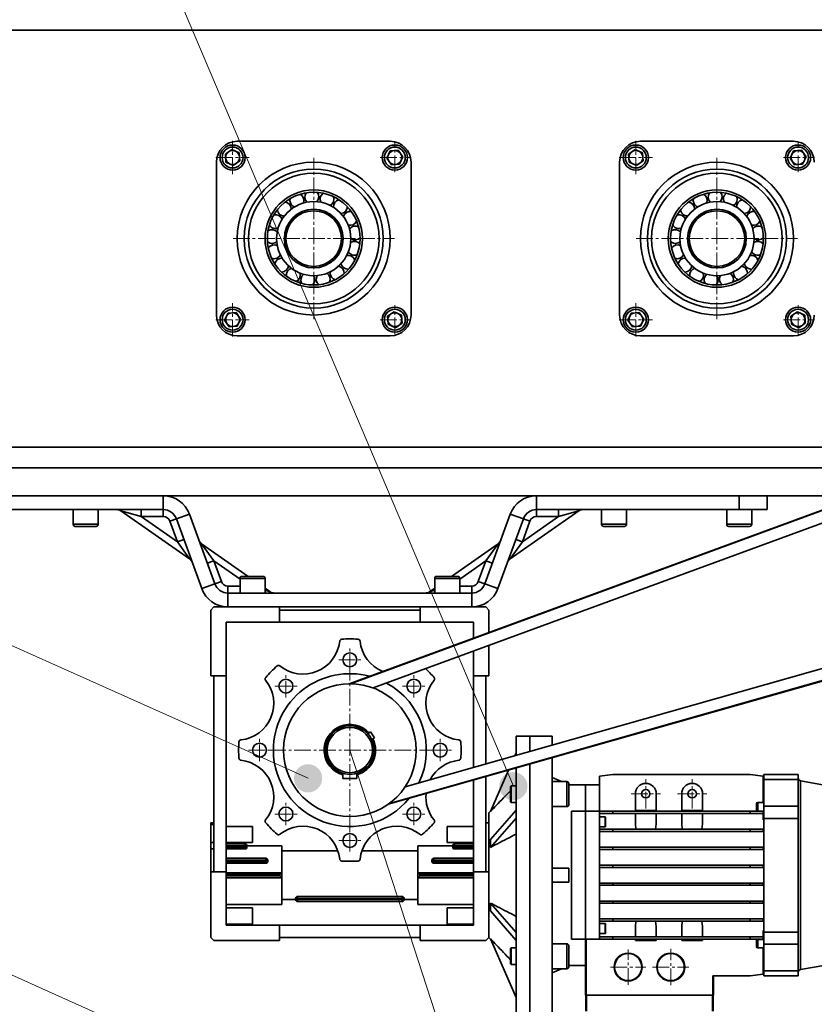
# Model space of a CAD drawing. Header units: millimetres. Extents: x 2945 to 26725, y -1082 to 16127.
# Tile 113 of 151: x 10054 to 10625, y 11782 to 12490. Entities that reach past the tile are written whole.
import ezdxf

# ---------------------------------------------------------------- set-up
doc = ezdxf.new("R2010")
doc.units = ezdxf.units.MM
doc.linetypes.add('点画线', pattern=[18, 12, -2, 2, -2])
doc.layers.get('0').update_dxf_attribs({"lineweight": 35})
for name, color, linetype, lineweight in [('中心线层', 1, '点画线', 18), ('几何体', 7, 'Continuous', 35), ('尺寸线层', 3, 'Continuous', 18), ('注释', 2, 'Continuous', 18)]:
    doc.layers.add(name, color=color, linetype=linetype, lineweight=lineweight)
doc.styles.add('标准', font='txt', dxfattribs={"width": 0.667})
doc.dimstyles.new('GB_尺寸', dxfattribs={"dimtxt": 3.5, "dimasz": 4, "dimexe": 2, "dimexo": 0, "dimtad": 1, "dimdsep": 46, "dimtxsty": '标准', "dimblk": '_CAXARROW', "dimcen": 0, "dimdle": 8, "dimazin": 2, "dimtfac": 0.707107, "dimtdec": 3, "dimtmove": 2, "dimatfit": 3, "dimfxl": 0, "dimfrac": 2, "dimtolj": 1, "dimarcsym": 0})

# ---------------------------------------------------------------- blocks, each defined once
blk = doc.blocks.new('*X88')
at = {"layer": '注释', "color": 0, "linetype": 'Continuous'}
blk.add_line((5719.72, -2560.88), (0, 0), dxfattribs=at)
blk = doc.blocks.new('*X89')
at = {"layer": '注释', "linetype": 'Continuous'}
h = blk.add_hatch(color=0, dxfattribs=at)
edge = h.paths.add_edge_path(flags=0)
edge.add_arc((4606.59, -2064.17), 10.16, 0, 360)
at = {"layer": '注释', "color": 0, "linetype": 'Continuous'}
blk.add_line((4606.59, -2064.17), (0, 0), dxfattribs=at)
blk = doc.blocks.new('*X96')
at = {"layer": '注释', "linetype": 'Continuous'}
h = blk.add_hatch(color=0, dxfattribs=at)
edge = h.paths.add_edge_path(flags=0)
edge.add_arc((877.76, -2069.84), 10.16, 0, 360)
at = {"layer": '注释', "color": 0, "linetype": 'Continuous'}
blk.add_line((877.76, -2069.84), (0, 0), dxfattribs=at)
blk = doc.blocks.new('*X148')
at = {"layer": '尺寸线层', "linetype": 'Continuous'}
for points in [[(5045.25, 9889.1), (5125.25, 9899.1), (5125.25, 9879.1)], [(16645.25, 9889.1), (16565.25, 9899.1), (16565.25, 9879.1)]]:
    blk.add_hatch(color=0, dxfattribs=at).paths.add_polyline_path(points, flags=0)
at = {"layer": '尺寸线层', "color": 0, "linetype": 'Continuous'}
for p, q in [((5045.25, 12332.6), (5045.25, 9849.1)), ((16645.25, 12332.6), (16645.25, 9849.1)), ((5045.25, 9889.1), (16645.25, 9889.1))]:
    blk.add_line(p, q, dxfattribs=at)
at = {"layer": '尺寸线层', "color": 0, "insert": (10845.25, 9936.22), "char_height": 70, "width": 328.1928, "attachment_point": 5, "line_spacing_factor": 1.15057, "style": '标准'}
blk.add_mtext('\\T1.1;11600', dxfattribs=at)
blk = doc.blocks.new('_CAXARROW')
blk.add_hatch(color=0).paths.add_polyline_path([(0, 0), (-1, 0.125), (-1, -0.125)], flags=0)
blk = doc.blocks.new('*X149')
at = {"layer": '尺寸线层', "linetype": 'Continuous'}
for points in [[(4845.25, 9644.59), (4925.25, 9654.59), (4925.25, 9634.59)], [(16845.25, 9644.59), (16765.25, 9654.59), (16765.25, 9634.59)]]:
    blk.add_hatch(color=0, dxfattribs=at).paths.add_polyline_path(points, flags=0)
at = {"layer": '尺寸线层', "color": 0, "linetype": 'Continuous'}
for p, q in [((4845.25, 12182.6), (4845.25, 9604.59)), ((16845.25, 12182.6), (16845.25, 9604.59)), ((4845.25, 9644.59), (16845.25, 9644.59))]:
    blk.add_line(p, q, dxfattribs=at)
at = {"layer": '尺寸线层', "color": 0, "insert": (10845.25, 9691.71), "char_height": 70, "width": 328.1928, "attachment_point": 5, "line_spacing_factor": 1.15057, "style": '标准'}
blk.add_mtext('\\T1.1;12000', dxfattribs=at)
blk = doc.blocks.new('*X154')
at = {"layer": '尺寸线层', "linetype": 'Continuous'}
for points in [[(11563.95, 11905.22), (11484.77, 11890.03), (11490.94, 11871.01)], [(10429.95, 11537.22), (10502.95, 11571.42), (10509.13, 11552.4)]]:
    blk.add_hatch(color=0, dxfattribs=at).paths.add_polyline_path(points, flags=0)
at = {"layer": '尺寸线层', "color": 0, "linetype": 'Continuous'}
for p, q in [((11425.25, 12332.6), (11576.29, 11867.17)), ((10291.25, 11964.6), (10442.29, 11499.17)), ((10429.95, 11537.22), (11563.95, 11905.22))]:
    blk.add_line(p, q, dxfattribs=at)
at = {"layer": '尺寸线层', "color": 0, "insert": (11065.75, 11793.09), "char_height": 70, "width": 257.1231, "attachment_point": 5, "rotation": 17.97902, "line_spacing_factor": 1.15057, "style": '标准'}
blk.add_mtext('\\T1.1;1200', dxfattribs=at)

msp = doc.modelspace()

# ---------------------------------------------------------------- linework, layer by layer
at = {"layer": '中心线层'}
for p, q in [((10206.918, 12378.934), (10206.918, 12402.934)), ((10323.591, 12380.434), (10323.591, 12401.434)), ((10496.918, 12378.934), (10496.918, 12402.934)), ((10613.591, 12380.434), (10613.591, 12401.434)), ((10194.918, 12390.934), (10218.918, 12390.934)), ((10265.254, 12274.598), (10265.254, 12390.598)), ((10313.091, 12390.934), (10334.091, 12390.934)), ((10484.918, 12390.934), (10508.918, 12390.934)), ((10555.254, 12274.598), (10555.254, 12390.598)), ((10603.091, 12390.934), (10624.091, 12390.934)), ((10207.254, 12332.598), (10323.254, 12332.598)), ((10497.254, 12332.598), (10613.254, 12332.598)), ((10206.918, 12262.262), (10206.918, 12286.262)), ((10323.591, 12263.762), (10323.591, 12284.762)), ((10496.918, 12262.262), (10496.918, 12286.262)), ((10613.591, 12263.762), (10613.591, 12284.762)), ((10194.918, 12274.262), (10218.918, 12274.262)), ((10313.091, 12274.262), (10334.091, 12274.262)), ((10484.918, 12274.262), (10508.918, 12274.262)), ((10603.091, 12274.262), (10624.091, 12274.262)), ((10291.254, 12021.598), (10291.254, 12037.598)), ((10283.254, 12029.598), (10299.254, 12029.598)), ((10291.254, 11906.598), (10291.254, 12022.598)), ((10245.292, 12002.56), (10245.292, 12018.56)), ((10337.216, 12002.56), (10337.216, 12018.56)), ((10237.292, 12010.56), (10253.292, 12010.56)), ((10329.216, 12010.56), (10345.216, 12010.56)), ((10226.254, 11956.598), (10226.254, 11972.598)), ((10356.254, 11956.598), (10356.254, 11972.598)), ((10218.254, 11964.598), (10234.254, 11964.598)), ((10233.254, 11964.598), (10349.254, 11964.598)), ((10348.254, 11964.598), (10364.254, 11964.598)), ((10504.088, 11922.661), (10504.088, 11943.661)), ((10537.421, 11922.661), (10537.421, 11943.661)), ((10493.588, 11933.161), (10514.588, 11933.161)), ((10526.921, 11933.161), (10547.921, 11933.161)), ((10245.292, 11910.636), (10245.292, 11926.636)), ((10337.216, 11910.636), (10337.216, 11926.636)), ((10237.292, 11918.636), (10253.292, 11918.636)), ((10329.216, 11918.636), (10345.216, 11918.636)), ((10291.254, 11891.598), (10291.254, 11907.598)), ((10283.254, 11899.598), (10299.254, 11899.598)), ((10491.396, 11795.773), (10491.396, 11821.211)), ((10522.037, 11795.42), (10522.037, 11821.564)), ((10478.676, 11808.492), (10504.115, 11808.492)), ((10508.965, 11808.492), (10535.109, 11808.492))]:
    msp.add_line(p, q, dxfattribs=at)
at = {"layer": '几何体'}
for p, q in [((11596.492, 12482.598), (4845.254, 12482.598)), ((11393.992, 12417.763), (10290.724, 12012.345)), ((10291.65, 12012.346), (11394.102, 12417.464)), ((10201.709, 12393.425), (10206.471, 12396.69)), ((10206.471, 12396.69), (10211.679, 12394.2)), ((10210.254, 12402.598), (10320.254, 12402.598)), ((11362.052, 12396.672), (10307.967, 12009.328)), ((10491.709, 12393.425), (10496.471, 12396.69)), ((10496.471, 12396.69), (10501.679, 12394.2)), ((10500.254, 12402.598), (10610.254, 12402.598)), ((10202.157, 12387.669), (10201.709, 12393.425)), ((10211.679, 12394.2), (10212.127, 12388.444)), ((10317.835, 12390.487), (10320.325, 12395.696)), ((10321.1, 12385.726), (10317.835, 12390.487)), ((10320.325, 12395.696), (10326.081, 12396.143)), ((10326.081, 12396.143), (10329.347, 12391.382)), ((10329.347, 12391.382), (10326.856, 12386.173)), ((10492.157, 12387.669), (10491.709, 12393.425)), ((10501.679, 12394.2), (10502.127, 12388.444)), ((10607.835, 12390.487), (10610.325, 12395.696)), ((10611.1, 12385.726), (10607.835, 12390.487)), ((10610.325, 12395.696), (10616.081, 12396.143)), ((10616.081, 12396.143), (10619.347, 12391.382)), ((10619.347, 12391.382), (10616.856, 12386.173)), ((10195.254, 12277.598), (10195.254, 12387.598)), ((10207.365, 12385.178), (10202.157, 12387.669)), ((10212.127, 12388.444), (10207.365, 12385.178)), ((10326.856, 12386.173), (10321.1, 12385.726)), ((10335.254, 12387.598), (10335.254, 12277.598)), ((10485.254, 12277.598), (10485.254, 12387.598)), ((10497.365, 12385.178), (10492.157, 12387.669)), ((10502.127, 12388.444), (10497.365, 12385.178)), ((10616.856, 12386.173), (10611.1, 12385.726)), ((10269.993, 12362.221), (10268.927, 12362.372)), ((10559.993, 12362.221), (10558.927, 12362.372)), ((10248.799, 12357.682), (10247.91, 12357.076)), ((10280.374, 12358.509), (10279.435, 12359.035)), ((10538.799, 12357.682), (10537.91, 12357.076)), ((10570.374, 12358.509), (10569.435, 12359.035)), ((10236.195, 12340.049), (10235.946, 12339.002)), ((10293.884, 12341.561), (10293.544, 12342.582)), ((10526.195, 12340.049), (10525.946, 12339.002)), ((10583.884, 12341.561), (10583.544, 12342.582)), ((10232.002, 12330.278), (10232.455, 12329.926)), ((10235.465, 12329.049), (10235.612, 12327.982)), ((10291.921, 12332.722), (10292.141, 12332.562)), ((10522.002, 12330.278), (10522.455, 12329.926)), ((10525.465, 12329.049), (10525.612, 12327.982)), ((10581.921, 12332.722), (10582.141, 12332.562)), ((10292.45, 12319.934), (10292.887, 12320.917)), ((10582.45, 12319.934), (10582.887, 12320.917)), ((10238.759, 12318.527), (10239.281, 12317.586)), ((10286.039, 12310.965), (10286.802, 12311.724)), ((10528.759, 12318.527), (10529.281, 12317.586)), ((10576.039, 12310.965), (10576.802, 12311.724)), ((10245.631, 12309.906), (10246.458, 12309.217)), ((10276.82, 12304.917), (10277.806, 12305.35)), ((10535.631, 12309.906), (10536.458, 12309.217)), ((10566.82, 12304.917), (10567.806, 12305.35)), ((10266.04, 12302.608), (10267.115, 12302.656)), ((10556.04, 12302.608), (10557.115, 12302.656)), ((10201.162, 12273.814), (10203.653, 12279.023)), ((10203.653, 12279.023), (10209.409, 12279.47)), ((10209.409, 12279.47), (10212.674, 12274.709)), ((10318.382, 12276.752), (10323.143, 12280.018)), ((10318.829, 12270.996), (10318.382, 12276.752)), ((10323.143, 12280.018), (10328.352, 12277.527)), ((10328.352, 12277.527), (10328.799, 12271.771)), ((10491.162, 12273.814), (10493.653, 12279.023)), ((10493.653, 12279.023), (10499.409, 12279.47)), ((10499.409, 12279.47), (10502.674, 12274.709)), ((10608.382, 12276.752), (10613.143, 12280.018)), ((10608.829, 12270.996), (10608.382, 12276.752)), ((10613.143, 12280.018), (10618.352, 12277.527)), ((10618.352, 12277.527), (10618.799, 12271.771)), ((10204.427, 12269.053), (10201.162, 12273.814)), ((10210.184, 12269.5), (10204.427, 12269.053)), ((10212.674, 12274.709), (10210.184, 12269.5)), ((10324.038, 12268.505), (10318.829, 12270.996)), ((10328.799, 12271.771), (10324.038, 12268.505)), ((10494.427, 12269.053), (10491.162, 12273.814)), ((10500.184, 12269.5), (10494.427, 12269.053)), ((10502.674, 12274.709), (10500.184, 12269.5)), ((10614.038, 12268.505), (10608.829, 12270.996)), ((10618.799, 12271.771), (10614.038, 12268.505)), ((10320.254, 12262.598), (10210.254, 12262.598)), ((10610.254, 12262.598), (10500.254, 12262.598)), ((10318.909, 11925.671), (11438.695, 12243.607)), ((11436.426, 12243.294), (10319.659, 11926.215)), ((10331.08, 11938.254), (11408.521, 12244.167)), ((10754.035, 12182.598), (4845.254, 12182.598)), ((10713.215, 12167.598), (4845.254, 12167.598)), ((10713.215, 12167.598), (4845.254, 12167.598)), ((10658.789, 12147.598), (4845.254, 12147.598)), ((10011.254, 12147.598), (10157.091, 12147.598)), ((10157.091, 12147.598), (10157.091, 12137.598)), ((10425.417, 12147.598), (10425.417, 12137.598)), ((10425.417, 12147.598), (10571.254, 12147.598)), ((10571.254, 12137.598), (10571.254, 12147.598)), ((10591.254, 12147.598), (10591.254, 12137.598)), ((10011.254, 12137.598), (10157.091, 12137.598)), ((10092.254, 12137.598), (10092.254, 12127.098)), ((10110.254, 12127.098), (10110.254, 12137.598)), ((10126.667, 12136.694), (10141.233, 12132.598)), ((10176.044, 12102.119), (10126.667, 12136.694)), ((10141.233, 12132.598), (10141.233, 12137.598)), ((10157.091, 12132.598), (10157.091, 12137.598)), ((10455.842, 12136.694), (10406.464, 12102.119)), ((10425.417, 12137.598), (10571.254, 12137.598)), ((10425.417, 12137.598), (10425.417, 12132.598)), ((10441.275, 12137.598), (10441.275, 12132.598)), ((10441.275, 12132.598), (10455.842, 12136.694)), ((10472.254, 12137.598), (10472.254, 12127.098)), ((10490.254, 12127.098), (10490.254, 12137.598)), ((10562.254, 12137.598), (10562.254, 12127.098)), ((10591.254, 12137.598), (10571.254, 12137.598)), ((10580.254, 12127.098), (10580.254, 12137.598)), ((10157.091, 12132.598), (10141.233, 12132.598)), ((10141.233, 12132.598), (10167.214, 12114.406)), ((10166.488, 12131.018), (10161.79, 12129.308)), ((10167.214, 12114.406), (10161.79, 12129.308)), ((10175.885, 12134.438), (10166.488, 12131.018)), ((10166.488, 12131.018), (10184.782, 12080.758)), ((10175.885, 12134.438), (10194.179, 12084.178)), ((10388.33, 12084.178), (10406.624, 12134.438)), ((10397.727, 12080.758), (10416.02, 12131.018)), ((10406.624, 12134.438), (10416.02, 12131.018)), ((10415.295, 12114.406), (10441.275, 12132.598)), ((10420.719, 12129.308), (10415.295, 12114.406)), ((10420.719, 12129.308), (10416.02, 12131.018)), ((10441.275, 12132.598), (10425.417, 12132.598)), ((10092.254, 12127.098), (10110.254, 12127.098)), ((10108.754, 12125.598), (10093.754, 12125.598)), ((10472.254, 12127.098), (10490.254, 12127.098)), ((10488.754, 12125.598), (10473.754, 12125.598)), ((10562.254, 12127.098), (10580.254, 12127.098)), ((10578.754, 12125.598), (10563.754, 12125.598)), ((10171.912, 12116.117), (10167.214, 12114.406)), ((10167.214, 12114.406), (10176.044, 12102.119)), ((10406.464, 12102.119), (10415.295, 12114.406)), ((10415.295, 12114.406), (10410.597, 12116.117)), ((10193.453, 12100.789), (10184.623, 12113.077)), ((10184.623, 12113.077), (10218.154, 12089.598)), ((10364.355, 12089.598), (10397.886, 12113.077)), ((10389.055, 12100.789), (10397.886, 12113.077)), ((10188.755, 12099.079), (10193.453, 12100.789)), ((10193.453, 12100.789), (10198.877, 12085.888)), ((10212.254, 12087.625), (10193.453, 12100.789)), ((10389.055, 12100.789), (10370.254, 12087.625)), ((10383.632, 12085.888), (10389.055, 12100.789)), ((10389.055, 12100.789), (10393.754, 12099.079)), ((10194.179, 12084.178), (10198.877, 12085.888)), ((10212.254, 12088.098), (10212.254, 12077.598)), ((10229.578, 12088.098), (10212.254, 12088.098)), ((10213.754, 12089.598), (10228.191, 12089.598)), ((10228.191, 12089.598), (10228.754, 12089.598)), ((10230.254, 12088.098), (10229.578, 12088.098)), ((10230.254, 12077.598), (10230.254, 12088.098)), ((10352.254, 12088.098), (10352.254, 12077.598)), ((10369.578, 12088.098), (10352.254, 12088.098)), ((10353.754, 12089.598), (10368.191, 12089.598)), ((10368.191, 12089.598), (10368.754, 12089.598)), ((10370.254, 12088.098), (10369.578, 12088.098)), ((10370.254, 12077.598), (10370.254, 12088.098)), ((10383.632, 12085.888), (10388.33, 12084.178)), ((10194.179, 12084.178), (10184.782, 12080.758)), ((10203.576, 12082.598), (10203.576, 12077.598)), ((10203.576, 12082.598), (10212.254, 12082.598)), ((10230.254, 12081.125), (10234, 12078.502)), ((10234, 12078.502), (10230.254, 12079.555)), ((10348.509, 12078.502), (10352.254, 12081.125)), ((10348.509, 12078.502), (10352.254, 12079.555)), ((10370.254, 12082.598), (10378.933, 12082.598)), ((10378.933, 12077.598), (10378.933, 12082.598)), ((10388.33, 12084.178), (10397.727, 12080.758)), ((10203.576, 12077.598), (10203.576, 12067.598)), ((10203.576, 12077.598), (10378.933, 12077.598)), ((10378.933, 12077.598), (10378.933, 12067.598)), ((10191.254, 12065.398), (10193.454, 12067.598)), ((10191.254, 12018.098), (10191.254, 12065.398)), ((10193.454, 12067.598), (10240.754, 12067.598)), ((10203.576, 12067.598), (10378.933, 12067.598)), ((10240.754, 12067.598), (10240.754, 12056.598)), ((10240.754, 12065.398), (10341.754, 12065.398)), ((10341.754, 12067.598), (10341.754, 12056.598)), ((10389.054, 12067.598), (10341.754, 12067.598)), ((10391.254, 12065.398), (10389.054, 12067.598)), ((10391.254, 12049.287), (10391.254, 12065.398)), ((10240.754, 12056.598), (10202.254, 12056.598)), ((10202.254, 12056.598), (10202.254, 12018.098)), ((10240.754, 12056.598), (10341.754, 12056.598)), ((10341.754, 12056.598), (10380.254, 12056.598)), ((10380.254, 12056.598), (10380.254, 12045.245)), ((10380.254, 12035.891), (10380.254, 12018.098)), ((10391.254, 12018.098), (10391.254, 12039.933)), ((10202.254, 12018.098), (10191.254, 12018.098)), ((10193.454, 11877.098), (10193.454, 12018.098)), ((10202.254, 12018.098), (10202.254, 11877.098)), ((10380.254, 12018.098), (10391.254, 12018.098)), ((10380.254, 12018.098), (10380.254, 11952.216)), ((10389.054, 12018.098), (10389.054, 11954.714)), ((10306.111, 11977.655), (10305.042, 11976.933)), ((10308.911, 11973.513), (10306.111, 11977.655)), ((10307.842, 11972.79), (10308.911, 11973.513)), ((10420.754, 11974.598), (10410.754, 11974.598)), ((10410.754, 11974.598), (10410.754, 11960.875)), ((10436.754, 11974.598), (10420.754, 11974.598)), ((10420.754, 11974.598), (10420.754, 11963.715)), ((10420.754, 11974.598), (10420.754, 11963.715)), ((10436.754, 11974.598), (10436.754, 11968.258)), ((10410.754, 11962.598), (10409.895, 11960.631)), ((10436.754, 11959.13), (10436.754, 11774.598)), ((10410.754, 11951.748), (10410.754, 11874.598)), ((10420.754, 11954.588), (10420.754, 11874.598)), ((10420.754, 11954.588), (10420.754, 11774.598)), ((10286.254, 11944.098), (10286.254, 11947.827)), ((10296.254, 11944.098), (10286.254, 11944.098)), ((10296.254, 11944.098), (10296.254, 11947.827)), ((10389.054, 11945.587), (10389.054, 11877.098)), ((10405.339, 11950.211), (10392.282, 11920.343)), ((10443.507, 11941.934), (10436.754, 11944.941)), ((10470.754, 11945.763), (10480.254, 11947.098)), ((10470.754, 11920.56), (10470.754, 11945.763)), ((10579.079, 11947.098), (10480.254, 11947.098)), ((10579.079, 11947.098), (10588.579, 11945.763)), ((10588.579, 11926.962), (10588.579, 11945.763)), ((10589.079, 11947.098), (10613.749, 11947.098)), ((10589.079, 11943.488), (10589.079, 11947.098)), ((10613.749, 11943.488), (10589.079, 11943.488)), ((10589.079, 11924.17), (10589.079, 11943.488)), ((10613.749, 11947.098), (10613.749, 11943.488)), ((10613.749, 11924.17), (10613.749, 11943.488)), ((10380.254, 11943.089), (10380.254, 11877.098)), ((10407.354, 11938.934), (10406.754, 11938.334)), ((10406.754, 11927.534), (10406.754, 11938.334)), ((10410.754, 11938.934), (10407.354, 11938.934)), ((10407.354, 11938.934), (10407.354, 11926.934)), ((10410.196, 11938.934), (10410.754, 11939.514)), ((10447.254, 11941.934), (10436.754, 11941.934)), ((10447.254, 11923.934), (10447.254, 11941.934)), ((10448.754, 11940.434), (10448.754, 11925.434)), ((10460.754, 11939.598), (10448.754, 11939.598)), ((10470.754, 11939.598), (10460.754, 11939.598)), ((10460.754, 11939.598), (10460.754, 11920.56)), ((10460.754, 11920.56), (10460.754, 11939.598)), ((10589.079, 11939.598), (10588.579, 11939.598)), ((10640.57, 11938.019), (10615.402, 11942.457)), ((10615.402, 11942.457), (10615.402, 11806.739)), ((10496.588, 11933.161), (10496.588, 11921.06)), ((10511.588, 11921.06), (10511.588, 11933.161)), ((10529.921, 11933.161), (10529.921, 11921.06)), ((10544.921, 11921.06), (10544.921, 11933.161)), ((10406.754, 11927.534), (10407.354, 11926.934)), ((10407.354, 11926.934), (10410.754, 11926.934)), ((10436.754, 11923.934), (10447.254, 11923.934)), ((10583.579, 11921.43), (10583.579, 11925.962)), ((10589.079, 11926.962), (10584.579, 11926.962)), ((10584.579, 11926.962), (10584.579, 11920.782)), ((10589.079, 11924.17), (10613.749, 11924.17)), ((10589.079, 11915.455), (10589.079, 11924.17)), ((10613.749, 11924.17), (10613.749, 11915.455)), ((10392.377, 11920.56), (10391.254, 11919.398)), ((10391.254, 11919.398), (10391.254, 11877.098)), ((10410.754, 11921.456), (10392.282, 11900.328)), ((10410.754, 11915.74), (10392.282, 11894.613)), ((10450.754, 11920.56), (10460.754, 11920.56)), ((10450.754, 11920.56), (10450.754, 11828.636)), ((10460.754, 11920.56), (10460.754, 11828.636)), ((10460.754, 11920.56), (10460.754, 11828.636)), ((10470.754, 11920.56), (10460.754, 11920.56)), ((10470.754, 11828.636), (10470.754, 11920.56)), ((10470.754, 11920.56), (10480.254, 11920.56)), ((10480.254, 11918.981), (10470.754, 11918.981)), ((10474.834, 11916.498), (10470.754, 11916.498)), ((10474.834, 11912.898), (10474.834, 11916.498)), ((10475.074, 11916.258), (10475.074, 11912.898)), ((10480.254, 11918.981), (10480.254, 11920.56)), ((10579.079, 11920.56), (10480.254, 11920.56)), ((10579.079, 11918.981), (10480.254, 11918.981)), ((10496.588, 11920.56), (10496.588, 11921.06)), ((10511.588, 11921.06), (10496.588, 11921.06)), ((10496.588, 11911.568), (10496.588, 11918.981)), ((10511.588, 11920.56), (10511.588, 11921.06)), ((10511.588, 11911.568), (10511.588, 11918.981)), ((10544.921, 11921.06), (10529.921, 11921.06)), ((10529.921, 11920.56), (10529.921, 11921.06)), ((10529.921, 11911.568), (10529.921, 11918.981)), ((10544.921, 11920.56), (10544.921, 11921.06)), ((10544.921, 11911.568), (10544.921, 11918.981)), ((10579.079, 11918.981), (10579.079, 11920.56)), ((10579.079, 11920.56), (10588.579, 11920.56)), ((10588.579, 11918.981), (10579.079, 11918.981)), ((10583.579, 11920.56), (10583.579, 11921.43)), ((10584.579, 11920.782), (10584.579, 11920.56)), ((10584.579, 11920.782), (10589.079, 11920.782)), ((10588.579, 11918.981), (10588.579, 11920.56)), ((10588.579, 11918.981), (10588.579, 11914.475)), ((10613.749, 11915.455), (10589.079, 11915.455)), ((10589.079, 11833.741), (10589.079, 11915.455)), ((10613.749, 11833.741), (10613.749, 11915.455)), ((10193.454, 11912.398), (10191.254, 11912.398)), ((10191.254, 11911.072), (10191.254, 11912.398)), ((10193.454, 11911.072), (10191.254, 11911.072)), ((10191.254, 11898.16), (10191.254, 11911.072)), ((10221.254, 11909.716), (10202.254, 11909.716)), ((10221.254, 11898.16), (10221.254, 11909.716)), ((10361.254, 11898.16), (10361.254, 11909.716)), ((10361.254, 11909.716), (10380.254, 11909.716)), ((10391.254, 11912.398), (10389.054, 11912.398)), ((10470.754, 11909.298), (10474.834, 11909.298)), ((10474.834, 11909.298), (10474.834, 11912.898)), ((10475.074, 11912.898), (10475.074, 11909.538)), ((10497.019, 11907.653), (10496.588, 11911.568)), ((10511.588, 11911.568), (10511.157, 11907.653)), ((10530.352, 11907.653), (10529.921, 11911.568)), ((10544.921, 11911.568), (10544.49, 11907.653)), ((10589.079, 11914.475), (10588.579, 11914.475)), ((10470.754, 11907.653), (10480.254, 11907.653)), ((10480.254, 11906.075), (10470.754, 11906.075)), ((10480.254, 11906.075), (10480.254, 11907.653)), ((10579.079, 11907.653), (10480.254, 11907.653)), ((10579.079, 11906.075), (10480.254, 11906.075)), ((10579.079, 11906.075), (10579.079, 11907.653)), ((10579.079, 11907.653), (10588.579, 11907.653)), ((10588.579, 11906.075), (10579.079, 11906.075)), ((10588.579, 11906.075), (10588.579, 11907.653)), ((10191.254, 11893.504), (10191.254, 11898.16)), ((10191.254, 11898.16), (10193.454, 11898.16)), ((10202.254, 11898.16), (10221.254, 11898.16)), ((10202.254, 11898.015), (10221.254, 11898.015)), ((10202.254, 11897.098), (10215.904, 11897.098)), ((10215.904, 11895.748), (10202.254, 11895.748)), ((10202.254, 11894.848), (10215.904, 11894.848)), ((10215.904, 11897.098), (10215.904, 11895.748)), ((10215.904, 11894.848), (10215.904, 11895.748)), ((10217.254, 11895.748), (10215.904, 11895.748)), ((10215.904, 11894.848), (10215.904, 11893.498)), ((10215.904, 11894.848), (10217.254, 11894.848)), ((10217.254, 11895.748), (10217.254, 11894.848)), ((10242.254, 11895.746), (10217.254, 11895.746)), ((10221.254, 11898.015), (10221.254, 11898.16)), ((10242.254, 11876.398), (10242.254, 11895.746)), ((10365.254, 11895.746), (10340.254, 11895.746)), ((10340.254, 11876.398), (10340.254, 11895.746)), ((10380.254, 11898.16), (10361.254, 11898.16)), ((10361.254, 11898.015), (10361.254, 11898.16)), ((10380.254, 11898.015), (10361.254, 11898.015)), ((10365.254, 11895.748), (10366.604, 11895.748)), ((10365.254, 11894.848), (10365.254, 11895.748)), ((10365.254, 11894.848), (10366.604, 11894.848)), ((10366.604, 11897.098), (10380.254, 11897.098)), ((10366.604, 11897.098), (10366.604, 11895.748)), ((10366.604, 11895.748), (10366.604, 11894.848)), ((10380.254, 11895.748), (10366.604, 11895.748)), ((10366.604, 11893.498), (10366.604, 11894.848)), ((10366.604, 11894.848), (10380.254, 11894.848)), ((10470.754, 11894.747), (10480.254, 11894.747)), ((10480.254, 11893.168), (10480.254, 11894.747)), ((10579.079, 11894.747), (10480.254, 11894.747)), ((10579.079, 11893.168), (10579.079, 11894.747)), ((10579.079, 11894.747), (10588.579, 11894.747)), ((10588.579, 11893.168), (10588.579, 11894.747)), ((10191.254, 11877.098), (10191.254, 11893.504)), ((10191.254, 11893.504), (10193.454, 11893.504)), ((10215.904, 11893.498), (10202.254, 11893.498)), ((10202.254, 11886.748), (10230.904, 11886.748)), ((10230.904, 11886.748), (10230.904, 11885.398)), ((10282.617, 11892.146), (10242.254, 11892.146)), ((10340.254, 11892.146), (10299.892, 11892.146)), ((10351.604, 11885.398), (10351.604, 11886.748)), ((10351.604, 11886.748), (10380.254, 11886.748)), ((10380.254, 11893.498), (10366.604, 11893.498)), ((10480.254, 11893.168), (10470.754, 11893.168)), ((10579.079, 11893.168), (10480.254, 11893.168)), ((10588.579, 11893.168), (10579.079, 11893.168)), ((10230.904, 11885.398), (10202.254, 11885.398)), ((10202.254, 11884.498), (10230.904, 11884.498)), ((10230.904, 11883.148), (10202.254, 11883.148)), ((10230.904, 11884.498), (10230.904, 11885.398)), ((10232.254, 11885.398), (10230.904, 11885.398)), ((10230.904, 11884.498), (10230.904, 11883.148)), ((10230.904, 11884.498), (10232.254, 11884.498)), ((10232.254, 11885.398), (10232.254, 11884.498)), ((10350.254, 11885.398), (10351.604, 11885.398)), ((10350.254, 11884.498), (10350.254, 11885.398)), ((10350.254, 11884.498), (10351.604, 11884.498)), ((10380.254, 11885.398), (10351.604, 11885.398)), ((10351.604, 11885.398), (10351.604, 11884.498)), ((10351.604, 11883.148), (10351.604, 11884.498)), ((10351.604, 11884.498), (10380.254, 11884.498)), ((10380.254, 11883.148), (10351.604, 11883.148)), ((10448.754, 11879.598), (10436.754, 11879.598)), ((10448.754, 11874.598), (10448.754, 11879.598)), ((10470.754, 11881.841), (10480.254, 11881.841)), ((10480.254, 11880.262), (10470.754, 11880.262)), ((10480.254, 11880.262), (10480.254, 11881.841)), ((10579.079, 11881.841), (10480.254, 11881.841)), ((10579.079, 11880.262), (10480.254, 11880.262)), ((10579.079, 11880.262), (10579.079, 11881.841)), ((10579.079, 11881.841), (10588.579, 11881.841)), ((10588.579, 11880.262), (10579.079, 11880.262)), ((10588.579, 11880.262), (10588.579, 11881.841)), ((10191.254, 11829.798), (10191.254, 11877.098)), ((10191.254, 11877.098), (10202.254, 11877.098)), ((10202.254, 11877.098), (10202.254, 11838.598)), ((10202.254, 11876.398), (10242.254, 11876.398)), ((10240.904, 11875.048), (10202.254, 11875.048)), ((10202.254, 11874.148), (10240.904, 11874.148)), ((10242.254, 11872.798), (10202.254, 11872.798)), ((10242.254, 11876.398), (10240.904, 11875.048)), ((10240.904, 11874.148), (10240.904, 11875.048)), ((10240.904, 11874.148), (10242.254, 11872.798)), ((10242.254, 11876.398), (10242.254, 11872.798)), ((10242.254, 11853.45), (10242.254, 11872.798)), ((10341.604, 11875.048), (10340.254, 11876.398)), ((10340.254, 11876.398), (10380.254, 11876.398)), ((10340.254, 11872.798), (10340.254, 11876.398)), ((10340.254, 11872.798), (10341.604, 11874.148)), ((10380.254, 11872.798), (10340.254, 11872.798)), ((10340.254, 11853.45), (10340.254, 11872.798)), ((10380.254, 11875.048), (10341.604, 11875.048)), ((10341.604, 11875.048), (10341.604, 11874.148)), ((10341.604, 11874.148), (10380.254, 11874.148)), ((10391.254, 11877.098), (10380.254, 11877.098)), ((10380.254, 11877.098), (10380.254, 11838.598)), ((10391.254, 11829.798), (10391.254, 11877.098)), ((10410.754, 11874.598), (10410.754, 11774.598)), ((10420.754, 11874.598), (10420.754, 11774.598)), ((10448.754, 11869.598), (10448.754, 11874.598)), ((10448.754, 11869.598), (10436.754, 11869.598)), ((10470.754, 11868.934), (10480.254, 11868.934)), ((10480.254, 11867.355), (10470.754, 11867.355)), ((10480.254, 11867.355), (10480.254, 11868.934)), ((10579.079, 11868.934), (10480.254, 11868.934)), ((10579.079, 11867.355), (10480.254, 11867.355)), ((10579.079, 11867.355), (10579.079, 11868.934)), ((10579.079, 11868.934), (10588.579, 11868.934)), ((10588.579, 11867.355), (10579.079, 11867.355)), ((10588.579, 11867.355), (10588.579, 11868.934)), ((10253.604, 11859.298), (10328.904, 11859.298)), ((10253.604, 11859.298), (10253.604, 11857.948)), ((10328.904, 11857.948), (10328.904, 11859.298)), ((10202.254, 11853.45), (10242.254, 11853.45)), ((10221.254, 11851.181), (10202.254, 11851.181)), ((10221.254, 11851.035), (10221.254, 11851.181)), ((10242.254, 11857.05), (10252.254, 11857.05)), ((10252.254, 11857.048), (10252.254, 11857.948)), ((10252.254, 11857.948), (10253.604, 11857.948)), ((10252.254, 11857.048), (10253.604, 11857.048)), ((10253.604, 11857.948), (10253.604, 11857.048)), ((10328.904, 11857.948), (10253.604, 11857.948)), ((10253.604, 11857.048), (10328.904, 11857.048)), ((10253.604, 11855.698), (10253.604, 11857.048)), ((10328.904, 11855.698), (10253.604, 11855.698)), ((10328.904, 11857.048), (10328.904, 11857.948)), ((10328.904, 11857.948), (10330.254, 11857.948)), ((10328.904, 11857.048), (10328.904, 11855.698)), ((10328.904, 11857.048), (10330.254, 11857.048)), ((10330.254, 11857.948), (10330.254, 11857.048)), ((10330.254, 11857.05), (10340.254, 11857.05)), ((10340.254, 11853.45), (10380.254, 11853.45)), ((10361.254, 11851.181), (10380.254, 11851.181)), ((10361.254, 11851.035), (10361.254, 11851.181)), ((10410.754, 11833.456), (10392.282, 11854.583)), ((10470.754, 11856.028), (10480.254, 11856.028)), ((10480.254, 11854.449), (10470.754, 11854.449)), ((10480.254, 11854.449), (10480.254, 11856.028)), ((10579.079, 11856.028), (10480.254, 11856.028)), ((10579.079, 11854.449), (10480.254, 11854.449)), ((10579.079, 11854.449), (10579.079, 11856.028)), ((10579.079, 11856.028), (10588.579, 11856.028)), ((10588.579, 11854.449), (10579.079, 11854.449)), ((10588.579, 11854.449), (10588.579, 11856.028)), ((10202.254, 11851.035), (10221.254, 11851.035)), ((10221.254, 11839.48), (10221.254, 11851.035)), ((10361.254, 11839.48), (10361.254, 11851.035)), ((10380.254, 11851.035), (10361.254, 11851.035)), ((10410.754, 11827.74), (10392.282, 11848.867)), ((10202.254, 11839.48), (10221.254, 11839.48)), ((10202.254, 11838.598), (10240.754, 11838.598)), ((10240.754, 11838.598), (10240.754, 11827.598)), ((10341.754, 11838.598), (10240.754, 11838.598)), ((10341.754, 11838.598), (10341.754, 11827.598)), ((10380.254, 11838.598), (10341.754, 11838.598)), ((10380.254, 11839.48), (10361.254, 11839.48)), ((10470.754, 11843.121), (10480.254, 11843.121)), ((10480.254, 11841.542), (10470.754, 11841.542)), ((10474.834, 11839.898), (10470.754, 11839.898)), ((10474.834, 11836.298), (10474.834, 11839.898)), ((10475.074, 11839.658), (10475.074, 11836.298)), ((10480.254, 11841.542), (10480.254, 11843.121)), ((10579.079, 11843.121), (10480.254, 11843.121)), ((10579.079, 11841.542), (10480.254, 11841.542)), ((10496.588, 11837.627), (10497.019, 11841.542)), ((10496.588, 11837.627), (10496.588, 11830.215)), ((10511.157, 11841.542), (10511.588, 11837.627)), ((10511.588, 11837.627), (10511.588, 11830.215)), ((10529.921, 11837.627), (10530.352, 11841.542)), ((10529.921, 11837.627), (10529.921, 11830.215)), ((10544.49, 11841.542), (10544.921, 11837.627)), ((10544.921, 11837.627), (10544.921, 11830.215)), ((10579.079, 11841.542), (10579.079, 11843.121)), ((10579.079, 11843.121), (10588.579, 11843.121)), ((10588.579, 11841.542), (10579.079, 11841.542)), ((10588.579, 11841.542), (10588.579, 11843.121)), ((10470.754, 11832.698), (10474.834, 11832.698)), ((10470.754, 11830.215), (10480.254, 11830.215)), ((10474.834, 11832.698), (10474.834, 11836.298)), ((10475.074, 11836.298), (10475.074, 11832.938)), ((10480.254, 11828.636), (10480.254, 11830.215)), ((10579.079, 11830.215), (10480.254, 11830.215)), ((10579.079, 11828.636), (10579.079, 11830.215)), ((10579.079, 11830.215), (10588.579, 11830.215)), ((10588.579, 11834.721), (10588.579, 11830.215)), ((10588.579, 11834.721), (10589.079, 11834.721)), ((10588.579, 11828.636), (10588.579, 11830.215)), ((10589.079, 11833.741), (10613.749, 11833.741)), ((10589.079, 11825.026), (10589.079, 11833.741)), ((10613.749, 11833.741), (10613.749, 11825.026)), ((10193.454, 11827.598), (10191.254, 11829.798)), ((10240.754, 11827.598), (10193.454, 11827.598)), ((10341.754, 11829.798), (10240.754, 11829.798)), ((10341.754, 11827.598), (10389.054, 11827.598)), ((10389.054, 11827.598), (10391.254, 11829.798)), ((10391.254, 11829.798), (10392.377, 11828.636)), ((10410.754, 11786.598), (10392.282, 11828.853)), ((10447.254, 11825.262), (10436.754, 11825.262)), ((10447.254, 11807.262), (10447.254, 11825.262)), ((10448.754, 11823.762), (10448.754, 11808.762)), ((10450.754, 11828.636), (10460.754, 11828.636)), ((10460.754, 11828.636), (10460.754, 11828.141)), ((10470.754, 11828.636), (10460.754, 11828.636)), ((10460.754, 11788.348), (10460.754, 11828.141)), ((10461.254, 11828.636), (10461.254, 11788.348)), ((10480.254, 11828.636), (10470.754, 11828.636)), ((10579.079, 11828.636), (10480.254, 11828.636)), ((10496.588, 11828.636), (10496.588, 11827.636)), ((10496.588, 11827.636), (10511.588, 11827.636)), ((10511.588, 11828.636), (10511.588, 11827.636)), ((10529.921, 11828.636), (10529.921, 11827.636)), ((10529.921, 11827.636), (10544.921, 11827.636)), ((10544.921, 11828.636), (10544.921, 11827.636)), ((10588.579, 11828.636), (10579.079, 11828.636)), ((10583.579, 11827.766), (10583.579, 11828.636)), ((10583.579, 11823.234), (10583.579, 11827.766)), ((10584.579, 11828.636), (10584.579, 11828.414)), ((10584.579, 11828.414), (10584.579, 11822.234)), ((10589.079, 11828.414), (10584.579, 11828.414)), ((10613.749, 11825.026), (10589.079, 11825.026)), ((10589.079, 11805.708), (10589.079, 11825.026)), ((10613.749, 11805.708), (10613.749, 11825.026)), ((10407.354, 11822.262), (10406.754, 11821.662)), ((10406.754, 11810.862), (10406.754, 11821.662)), ((10410.754, 11822.262), (10407.354, 11822.262)), ((10407.354, 11822.262), (10407.354, 11810.262)), ((10584.579, 11822.234), (10589.079, 11822.234)), ((10588.579, 11803.433), (10588.579, 11822.234)), ((10406.754, 11810.862), (10407.354, 11810.262)), ((10407.354, 11810.262), (10410.754, 11810.262)), ((10410.196, 11810.262), (10410.754, 11809.682)), ((10448.754, 11809.598), (10460.754, 11809.598)), ((10588.579, 11809.598), (10589.079, 11809.598)), ((10615.402, 11806.739), (10640.57, 11811.177)), ((10436.754, 11807.262), (10447.254, 11807.262)), ((10443.507, 11807.262), (10436.754, 11804.255)), ((10579.079, 11802.098), (10552.178, 11802.098)), ((10552.178, 11788.348), (10552.178, 11802.098)), ((10552.678, 11802.098), (10552.678, 11788.348)), ((10588.579, 11803.433), (10579.079, 11802.098)), ((10589.079, 11805.708), (10613.749, 11805.708)), ((10589.079, 11802.098), (10589.079, 11805.708)), ((10613.749, 11802.098), (10589.079, 11802.098)), ((10613.749, 11805.708), (10613.749, 11802.098)), ((10461.254, 11788.348), (10460.754, 11788.348)), ((10460.854, 11776.848), (10460.854, 11788.348)), ((10552.178, 11788.348), (10461.254, 11788.348)), ((10461.354, 11788.348), (10461.354, 11776.848)), ((10552.078, 11776.848), (10552.078, 11788.348)), ((10552.678, 11788.348), (10552.178, 11788.348)), ((10552.578, 11788.348), (10552.578, 11776.848))]:
    msp.add_line(p, q, dxfattribs=at)
for points in [[(10258.972, 12361.933), (10258.805, 12361.897), (10257.923, 12361.688)], [(10548.972, 12361.933), (10548.805, 12361.897), (10547.923, 12361.688)], [(10250.359, 12355.948), (10250.872, 12355.639), (10251.417, 12355.393)], [(10540.359, 12355.948), (10540.872, 12355.639), (10541.417, 12355.393)], [(10240.849, 12350.044), (10240.424, 12349.434), (10240.239, 12349.157)], [(10288.713, 12351.298), (10288.119, 12352.02), (10288.027, 12352.127)], [(10530.849, 12350.044), (10530.424, 12349.434), (10530.239, 12349.157)], [(10578.713, 12351.298), (10578.119, 12352.02), (10578.027, 12352.127)], [(10295.189, 12330.613), (10295.21, 12330.974), (10295.241, 12331.688)], [(10585.189, 12330.613), (10585.21, 12330.974), (10585.241, 12331.688)], [(10255.153, 12304.35), (10255.675, 12304.168), (10256.173, 12304.005)], [(10545.153, 12304.35), (10545.675, 12304.168), (10546.173, 12304.005)], [(10584.579, 11920.782), (10584.384, 11920.794), (10584.197, 11920.831), (10584.024, 11920.891), (10583.872, 11920.972), (10583.748, 11921.07), (10583.655, 11921.182), (10583.598, 11921.303), (10583.579, 11921.43)], [(10584.579, 11828.414), (10584.384, 11828.401), (10584.197, 11828.365), (10584.024, 11828.305), (10583.872, 11828.224), (10583.748, 11828.126), (10583.655, 11828.014), (10583.598, 11827.892), (10583.579, 11827.766)]]:
    msp.add_lwpolyline(points, dxfattribs=at)
for centre, radius in [((10206.918, 12390.934), 9), ((10206.918, 12390.934), 7.5), ((10323.591, 12390.934), 9), ((10323.591, 12390.934), 7.5), ((10496.918, 12390.934), 9), ((10496.918, 12390.934), 7.5), ((10613.591, 12390.934), 9), ((10613.591, 12390.934), 7.5), ((10265.254, 12332.598), 55), ((10265.254, 12332.598), 50), ((10555.254, 12332.598), 55), ((10555.254, 12332.598), 50), ((10265.254, 12332.598), 47), ((10555.254, 12332.598), 47), ((10265.254, 12332.598), 35), ((10265.254, 12332.598), 33.333), ((10555.254, 12332.598), 35), ((10555.254, 12332.598), 33.333), ((10265.254, 12332.598), 26.667), ((10555.254, 12332.598), 26.667), ((10265.254, 12332.598), 21.1), ((10265.254, 12332.598), 20), ((10555.254, 12332.598), 21.1), ((10555.254, 12332.598), 20), ((10206.918, 12274.262), 9), ((10323.591, 12274.262), 9), ((10496.918, 12274.262), 9), ((10613.591, 12274.262), 9), ((10206.918, 12274.262), 7.5), ((10323.591, 12274.262), 7.5), ((10496.918, 12274.262), 7.5), ((10613.591, 12274.262), 7.5), ((10291.254, 12029.598), 5), ((10245.292, 12010.56), 5), ((10337.216, 12010.56), 5), ((10291.254, 11964.598), 47.75), ((10291.254, 11964.598), 17.5), ((10291.254, 11964.598), 16.3), ((10226.254, 11964.598), 5), ((10356.254, 11964.598), 5), ((10504.088, 11933.161), 3), ((10537.421, 11933.161), 3), ((10245.292, 11918.636), 5), ((10337.216, 11918.636), 5), ((10291.254, 11899.598), 5), ((10491.396, 11808.492), 10.072), ((10491.396, 11808.492), 9.719), ((10522.037, 11808.492), 10.072), ((10522.037, 11808.492), 9.719)]:
    msp.add_circle(centre, radius, dxfattribs=at)
for centre, radius, start, end in [((10210.254, 12387.598), 15, 90, 180), ((10320.254, 12387.598), 15, 0, 90), ((10500.254, 12387.598), 15, 90, 180), ((10610.254, 12387.598), 15, 0, 90), ((10206.918, 12390.934), 5, 124.443507, 184.443507), ((10206.918, 12390.934), 5, 184.443507, 244.443507), ((10206.918, 12390.934), 5, 64.443507, 124.443507), ((10206.918, 12390.934), 5, 4.443507, 64.443507), ((10206.918, 12390.934), 5, 304.443507, 4.443507), ((10323.591, 12390.934), 5, 154.443507, 214.443507), ((10323.591, 12390.934), 5, 94.443507, 154.443507), ((10323.591, 12390.934), 5, 34.443507, 94.443507), ((10323.591, 12390.934), 5, 334.443507, 34.443507), ((10496.918, 12390.934), 5, 124.443507, 184.443507), ((10496.918, 12390.934), 5, 184.443507, 244.443507), ((10496.918, 12390.934), 5, 64.443507, 124.443507), ((10496.918, 12390.934), 5, 4.443507, 64.443507), ((10496.918, 12390.934), 5, 304.443507, 4.443507), ((10613.591, 12390.934), 5, 154.443507, 214.443507), ((10613.591, 12390.934), 5, 94.443507, 154.443507), ((10613.591, 12390.934), 5, 34.443507, 94.443507), ((10613.591, 12390.934), 5, 334.443507, 34.443507), ((10206.918, 12390.934), 5, 244.443507, 304.443507), ((10323.591, 12390.934), 5, 214.443507, 274.443507), ((10323.591, 12390.934), 5, 274.443507, 334.443507), ((10496.918, 12390.934), 5, 244.443507, 304.443507), ((10613.591, 12390.934), 5, 214.443507, 274.443507), ((10613.591, 12390.934), 5, 274.443507, 334.443507), ((10253.194, 12360.067), 5, 165.361622, 235.469513), ((10253.194, 12360.067), 5, 338.228303, 62.047993), ((10263.931, 12362.569), 5, 144.185151, 228.004841), ((10263.931, 12362.569), 5, 317.051833, 40.871523), ((10274.847, 12361.023), 5, 123.00868, 206.828371), ((10274.847, 12361.023), 5, 295.875362, 19.695052), ((10543.194, 12360.067), 5, 165.361622, 235.469513), ((10543.194, 12360.067), 5, 338.228303, 62.047993), ((10553.931, 12362.569), 5, 144.185151, 228.004841), ((10553.931, 12362.569), 5, 317.051833, 40.871523), ((10564.847, 12361.023), 5, 123.00868, 206.828371), ((10564.847, 12361.023), 5, 295.875362, 19.695052), ((10244.085, 12353.855), 5, 359.404774, 83.224464), ((10284.468, 12355.638), 5, 101.83221, 185.6519), ((10284.468, 12355.638), 5, 274.698891, 358.518582), ((10534.085, 12353.855), 5, 359.404774, 83.224464), ((10574.468, 12355.638), 5, 101.83221, 185.6519), ((10574.468, 12355.638), 5, 274.698891, 358.518582), ((10237.836, 12344.772), 5, 20.581244, 104.400935), ((10244.085, 12353.855), 5, 186.538092, 235.469513), ((10244.085, 12353.855), 5, 235.469513, 270.357782), ((10291.493, 12347.142), 5, 80.655739, 164.47543), ((10527.836, 12344.772), 5, 20.581244, 104.400935), ((10534.085, 12353.855), 5, 186.538092, 235.469513), ((10534.085, 12353.855), 5, 235.469513, 270.357782), ((10581.493, 12347.142), 5, 80.655739, 164.47543), ((10237.836, 12344.772), 5, 207.714563, 235.469513), ((10237.836, 12344.772), 5, 235.469513, 291.534253), ((10291.493, 12347.142), 5, 253.522421, 337.342111), ((10294.975, 12336.681), 5, 59.479269, 143.298959), ((10527.836, 12344.772), 5, 207.714563, 235.469513), ((10527.836, 12344.772), 5, 235.469513, 291.534253), ((10581.493, 12347.142), 5, 253.522421, 337.342111), ((10584.975, 12336.681), 5, 59.479269, 143.298959), ((10235.289, 12334.046), 5, 41.757715, 125.577405), ((10294.975, 12336.681), 5, 235.469513, 316.165641), ((10525.289, 12334.046), 5, 41.757715, 125.577405), ((10584.975, 12336.681), 5, 235.469513, 316.165641), ((10235.289, 12334.046), 5, 235.469513, 312.710724), ((10236.79, 12323.123), 5, 62.934186, 146.753876), ((10294.443, 12325.669), 5, 38.302798, 122.122488), ((10525.289, 12334.046), 5, 235.469513, 312.710724), ((10526.79, 12323.123), 5, 62.934186, 146.753876), ((10584.443, 12325.669), 5, 38.302798, 122.122488), ((10236.79, 12323.123), 5, 250.067504, 333.887194), ((10289.969, 12315.593), 5, 17.126327, 100.946018), ((10294.443, 12325.669), 5, 211.16948, 235.469513), ((10294.443, 12325.669), 5, 235.469513, 294.98917), ((10526.79, 12323.123), 5, 250.067504, 333.887194), ((10579.969, 12315.593), 5, 17.126327, 100.946018), ((10584.443, 12325.669), 5, 211.16948, 235.469513), ((10584.443, 12325.669), 5, 235.469513, 294.98917), ((10242.135, 12313.48), 5, 84.110656, 167.930346), ((10242.135, 12313.48), 5, 271.243975, 355.063665), ((10282.157, 12307.813), 5, 355.949857, 79.769547), ((10289.969, 12315.593), 5, 189.993009, 235.469513), ((10532.135, 12313.48), 5, 84.110656, 167.930346), ((10532.135, 12313.48), 5, 271.243975, 355.063665), ((10572.157, 12307.813), 5, 355.949857, 79.769547), ((10579.969, 12315.593), 5, 189.993009, 235.469513), ((10250.602, 12306.42), 5, 105.287127, 189.106817), ((10250.602, 12306.42), 5, 292.420445, 16.240135), ((10261.048, 12302.894), 5, 126.463597, 210.283288), ((10261.048, 12302.894), 5, 313.596916, 37.416606), ((10272.062, 12303.381), 5, 147.640068, 231.459758), ((10272.062, 12303.381), 5, 334.773386, 58.593077), ((10282.157, 12307.813), 5, 168.816538, 235.469513), ((10289.969, 12315.593), 5, 235.469513, 273.812699), ((10540.602, 12306.42), 5, 105.287127, 189.106817), ((10540.602, 12306.42), 5, 292.420445, 16.240135), ((10551.048, 12302.894), 5, 126.463597, 210.283288), ((10551.048, 12302.894), 5, 313.596916, 37.416606), ((10562.062, 12303.381), 5, 147.640068, 231.459758), ((10562.062, 12303.381), 5, 334.773386, 58.593077), ((10572.157, 12307.813), 5, 168.816538, 235.469513), ((10579.969, 12315.593), 5, 235.469513, 273.812699), ((10282.157, 12307.813), 5, 235.469513, 252.636229), ((10572.157, 12307.813), 5, 235.469513, 252.636229), ((10210.254, 12277.598), 15, 180, 270), ((10206.918, 12274.262), 5, 154.443507, 214.443507), ((10206.918, 12274.262), 5, 94.443507, 154.443507), ((10206.918, 12274.262), 5, 34.443507, 94.443507), ((10206.918, 12274.262), 5, 334.443507, 34.443507), ((10323.591, 12274.262), 5, 124.443507, 184.443507), ((10320.254, 12277.598), 15, 270, 0), ((10323.591, 12274.262), 5, 64.443507, 124.443507), ((10323.591, 12274.262), 5, 4.443507, 64.443507), ((10500.254, 12277.598), 15, 180, 270), ((10496.918, 12274.262), 5, 154.443507, 214.443507), ((10496.918, 12274.262), 5, 94.443507, 154.443507), ((10496.918, 12274.262), 5, 34.443507, 94.443507), ((10496.918, 12274.262), 5, 334.443507, 34.443507), ((10613.591, 12274.262), 5, 124.443507, 184.443507), ((10610.254, 12277.598), 15, 270, 0), ((10613.591, 12274.262), 5, 64.443507, 124.443507), ((10613.591, 12274.262), 5, 4.443507, 64.443507), ((10206.918, 12274.262), 5, 214.443507, 274.443507), ((10206.918, 12274.262), 5, 274.443507, 334.443507), ((10323.591, 12274.262), 5, 184.443507, 244.443507), ((10323.591, 12274.262), 5, 244.443507, 304.443507), ((10323.591, 12274.262), 5, 304.443507, 4.443507), ((10496.918, 12274.262), 5, 214.443507, 274.443507), ((10496.918, 12274.262), 5, 274.443507, 334.443507), ((10613.591, 12274.262), 5, 184.443507, 244.443507), ((10613.591, 12274.262), 5, 244.443507, 304.443507), ((10613.591, 12274.262), 5, 304.443507, 4.443507), ((10157.091, 12127.598), 20, 20, 90), ((10425.417, 12127.598), 20, 90, 160), ((10123.799, 12132.598), 5, 55, 90), ((10157.091, 12127.598), 10, 20, 90), ((10425.417, 12127.598), 10, 90, 160), ((10458.71, 12132.598), 5, 90, 125), ((10157.091, 12127.598), 5, 20, 90), ((10425.417, 12127.598), 5, 90, 160), ((10093.754, 12127.098), 1.5, 180, 270), ((10108.754, 12127.098), 1.5, 270, 0), ((10473.754, 12127.098), 1.5, 180, 270), ((10488.754, 12127.098), 1.5, 270, 0), ((10563.754, 12127.098), 1.5, 180, 270), ((10578.754, 12127.098), 1.5, 270, 0), ((10187.49, 12117.172), 5, 200, 235), ((10395.018, 12117.172), 5, 305, 340), ((10173.177, 12098.023), 5, 20, 55), ((10409.332, 12098.023), 5, 125, 160), ((10203.576, 12087.598), 5, 200, 270), ((10213.754, 12088.098), 1.5, 90, 180), ((10228.754, 12088.098), 1.5, 0, 90), ((10353.754, 12088.098), 1.5, 90, 180), ((10368.754, 12088.098), 1.5, 0, 90), ((10378.933, 12087.598), 5, 270, 340), ((10203.576, 12087.598), 20, 200, 270), ((10203.576, 12087.598), 10, 200, 270), ((10236.868, 12082.598), 5, 235, 270), ((10345.641, 12082.598), 5, 270, 305), ((10378.933, 12087.598), 10, 270, 340), ((10378.933, 12087.598), 20, 270, 340), ((10257.629, 12045.778), 26.469, 231.112542, 353.887458), ((10285.538, 12042.789), 1.6, 94.181606, 173.887458), ((10291.254, 11964.598), 80, 85.818394, 94.181606), ((10296.971, 12042.789), 1.6, 6.112542, 85.818394), ((10324.88, 12045.778), 26.469, 186.112542, 247.950805), ((10291.254, 11964.598), 80, 130.818394, 139.181606), ((10240.007, 12023.93), 1.6, 51.112542, 130.818394), ((10291.254, 11964.598), 80, 40.818394, 47.097123), ((10210.074, 11998.224), 26.469, 276.112542, 38.887458), ((10231.922, 12015.845), 1.6, 139.181606, 218.887458), ((10291.254, 11964.598), 55, 75.080064, 180), ((10372.435, 11998.224), 26.469, 141.112542, 263.887458), ((10350.586, 12015.845), 1.6, 321.112542, 40.818394), ((10291.254, 11964.598), 55, 334.661577, 61.3659), ((10291.254, 11964.598), 18.5, 41.817649, 254.31965), ((10213.063, 11970.315), 1.6, 96.112542, 175.818394), ((10291.254, 11964.598), 18.5, 285.68035, 26.284781), ((10369.446, 11970.315), 1.6, 4.181606, 83.887458), ((10291.254, 11964.598), 80, 175.818394, 184.181606), ((10291.254, 11964.598), 55, 180, 320.947413), ((10291.254, 11964.598), 80, 355.818394, 4.181606), ((10213.063, 11958.881), 1.6, 184.181606, 263.887458), ((10369.446, 11958.881), 1.6, 276.112542, 355.818394), ((10210.074, 11930.972), 26.469, 321.112542, 83.887458), ((10372.435, 11930.972), 26.469, 96.112542, 152.110747), ((10615.749, 11944.426), 2, 180, 260), ((10447.254, 11940.434), 1.5, 0, 90), ((10504.088, 11933.161), 7.5, 360, 180), ((10537.421, 11933.161), 7.5, 0, 180), ((10372.435, 11930.972), 26.469, 174.77051, 218.887458), ((10447.254, 11925.434), 1.5, 270, 0), ((10584.579, 11925.962), 1, 90, 180), ((10474.834, 11916.258), 0.24, 0, 90), ((10231.922, 11913.351), 1.6, 141.112542, 220.818394), ((10291.254, 11964.598), 80, 220.818394, 229.181606), ((10257.629, 11883.418), 26.469, 6.112542, 128.887458), ((10324.88, 11883.418), 26.469, 51.112542, 173.887458), ((10291.254, 11964.598), 80, 310.818394, 319.181606), ((10350.586, 11913.351), 1.6, 319.181606, 38.887458), ((10474.834, 11909.538), 0.24, 270, 0), ((10240.007, 11905.266), 1.6, 229.181606, 308.887458), ((10342.502, 11905.266), 1.6, 231.112542, 310.818394), ((10215.904, 11895.748), 1.35, 360, 90), ((10215.904, 11894.848), 1.35, 270, 0), ((10366.604, 11895.748), 1.35, 90, 180), ((10366.604, 11894.848), 1.35, 180, 270), ((10230.904, 11885.398), 1.35, 0, 90), ((10351.604, 11885.398), 1.35, 90, 180), ((10230.904, 11884.498), 1.35, 270, 0), ((10285.538, 11886.407), 1.6, 186.112542, 265.818394), ((10291.254, 11964.598), 80, 265.818394, 274.181606), ((10296.971, 11886.407), 1.6, 274.181606, 353.887458), ((10351.604, 11884.498), 1.35, 180, 270), ((10253.604, 11857.948), 1.35, 90, 180), ((10328.904, 11857.948), 1.35, 0, 90), ((10253.604, 11857.048), 1.35, 180, 270), ((10328.904, 11857.048), 1.35, 270, 0), ((10474.834, 11839.658), 0.24, 360, 90), ((10474.834, 11832.938), 0.24, 270, 0), ((10447.254, 11823.762), 1.5, 0, 90), ((10584.579, 11823.234), 1, 180, 270), ((10447.254, 11808.762), 1.5, 270, 0), ((10615.749, 11804.77), 2, 100, 180)]:
    msp.add_arc(centre, radius, start, end, dxfattribs=at)
for centre, major_axis, start_param, end_param in [((10378.546, 11881.761), (8.764, 28.92), 5.281429, 5.5159626), ((10378.546, 11867.435), (-8.764, 28.92), 3.9088154, 4.143349)]:
    msp.add_ellipse(centre, major_axis=major_axis, ratio=0.3699556, start_param=start_param, end_param=end_param, dxfattribs=at)
for points, knots in [([(10305.042, 11976.933), (10304.911, 11976.845), (10304.632, 11976.656), (10304.353, 11976.468), (10304.205, 11976.368)], [0, 0, 0, 0, 0.4740021, 1.0097947, 1.0097947, 1.0097947, 1.0097947]), ([(10307.005, 11972.225), (10307.153, 11972.325), (10307.432, 11972.513), (10307.711, 11972.702), (10307.842, 11972.79)], [0, 0, 0, 0, 0.5357926, 1.0097947, 1.0097947, 1.0097947, 1.0097947]), ([(10392.282, 11920.343), (10393.759, 11921.877), (10398.582, 11926.885), (10403.407, 11931.891), (10406.754, 11935.364)], [0, 0, 0, 0, 6.3893339, 20.8585542, 20.8585542, 20.8585542, 20.8585542]), ([(10392.282, 11894.613), (10393.985, 11895.497), (10400.141, 11898.693), (10406.3, 11901.888), (10410.754, 11904.198)], [0, 0, 0, 0, 5.7604064, 20.8117191, 20.8117191, 20.8117191, 20.8117191]), ([(10392.282, 11854.583), (10393.985, 11853.699), (10400.141, 11850.503), (10406.3, 11847.308), (10410.754, 11844.998)], [0, 0, 0, 0, 5.7604064, 20.8117191, 20.8117191, 20.8117191, 20.8117191]), ([(10392.282, 11828.853), (10393.733, 11827.345), (10398.556, 11822.337), (10403.382, 11817.331), (10406.754, 11813.832)], [0, 0, 0, 0, 6.2788517, 20.8585463, 20.8585463, 20.8585463, 20.8585463])]:
    msp.add_open_spline(points, degree=3, knots=knots, dxfattribs=at)

# ---------------------------------------------------------------- block references
at = {"layer": '注释'}
for name, p in [('*X88', (5121.534, 14008.478)), ('*X89', (5654.632, 14008.478)), ('*X96', (9531.066, 14008.478))]:
    msp.add_blockref(name, p, dxfattribs=at)

# ---------------------------------------------------------------- dimensions: what is measured, and where the dimension line sits
at = {"layer": '尺寸线层'}
for base, p1, p2, picture, middle in [((16645.254, 9889.097), (5045.254, 12332.598), (16645.254, 12332.598), '*X148', (10845.254, 9936.219)), ((16845.254, 9644.588), (4845.254, 12182.598), (16845.254, 12182.598), '*X149', (10845.254, 9691.709))]:
    dim = msp.add_linear_dim(base=base, p1=p1, p2=p2, dimstyle='GB_尺寸', override={"dimscale": 20, "dimsah": 1, "dimtfill": 1, "dimtzin": 0}, dxfattribs=at)
    dim.commit()
    dim.dimension.update_dxf_attribs({"geometry": picture, "text_midpoint": middle, "dimtype": 160})
dim = msp.add_linear_dim(base=(11563.946, 11905.217), p1=(10291.254, 11964.598), p2=(11425.254, 12332.598), angle=17.979024, text='1200', dimstyle='GB_尺寸', override={"dimscale": 20, "dimsah": 1, "dimtfac": 1, "dimtfill": 1, "dimtzin": 0}, dxfattribs=at)
dim.commit()
dim.dimension.update_dxf_attribs({"geometry": '*X154', "text_midpoint": (11065.75, 11793.085), "dimtype": 160})

doc.saveas('drawing.dxf')
